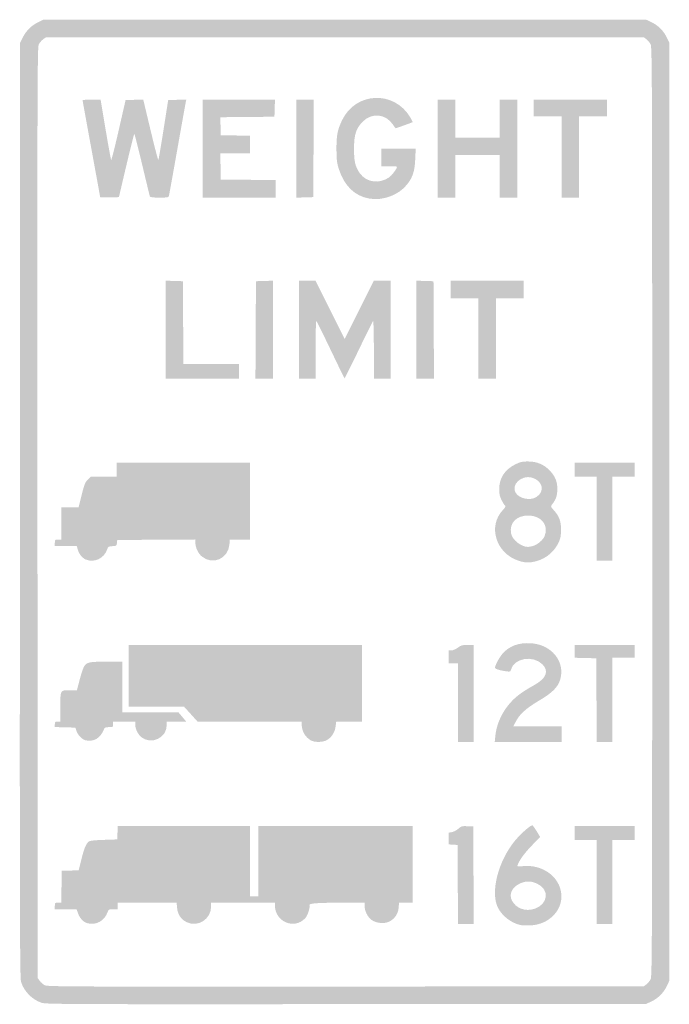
# Model space of a CAD drawing. Header units: inches. Extents: x -11.9 to 11.9, y -18 to 18.
import ezdxf

# ---------------------------------------------------------------- set-up
doc = ezdxf.new("R2010")
doc.units = ezdxf.units.IN
doc.header["$MEASUREMENT"] = 0

msp = doc.modelspace()

# ---------------------------------------------------------------- hatches: boundary and pattern name
h = msp.add_hatch(color=7)
edge = h.paths.add_edge_path()
edge.add_spline(control_points=[(-11.08, -17.939), (-11.427, -17.818), (-11.722, -17.513), (-11.821, -17.173), (-11.865, -17.024), (-11.87, -14.84), (-11.862, 0.068)], knot_values=[0, 0, 0, 0, 1, 1, 1, 2, 2, 2, 2], degree=3, periodic=0)
edge.add_line((-11.862, 0.068), (-11.854, 17.139))
edge.add_line((-11.854, 17.139), (-11.76, 17.33))
edge.add_spline(control_points=[(-11.76, 17.33), (-11.64, 17.573), (-11.444, 17.77), (-11.201, 17.889)], knot_values=[0, 0, 0, 0, 1, 1, 1, 1], degree=3, periodic=0)
edge.add_line((-11.201, 17.889), (-11.009, 17.983))
edge.add_line((-11.009, 17.983), (0, 17.983))
edge.add_line((0, 17.983), (11.009, 17.983))
edge.add_line((11.009, 17.983), (11.2, 17.894))
edge.add_spline(control_points=[(11.2, 17.894), (11.443, 17.78), (11.65, 17.572), (11.764, 17.33)], knot_values=[0, 0, 0, 0, 1, 1, 1, 1], degree=3, periodic=0)
edge.add_line((11.764, 17.33), (11.854, 17.139))
edge.add_line((11.854, 17.139), (11.854, 0))
edge.add_line((11.854, 0), (11.854, -17.139))
edge.add_line((11.854, -17.139), (11.764, -17.33))
edge.add_spline(control_points=[(11.764, -17.33), (11.65, -17.572), (11.443, -17.78), (11.2, -17.894)], knot_values=[0, 0, 0, 0, 1, 1, 1, 1], degree=3, periodic=0)
edge.add_line((11.2, -17.894), (11.009, -17.983))
edge.add_line((11.009, -17.983), (0.051, -17.991))
edge.add_spline(control_points=[(0.051, -17.991), (-10.333, -17.998), (-10.917, -17.995), (-11.08, -17.939)], knot_values=[0, 0, 0, 0, 1, 1, 1, 1], degree=3, periodic=0)
edge = h.paths.add_edge_path(flags=0)
edge.add_spline(control_points=[(11.015, -17.272), (11.068, -17.233), (11.137, -17.149), (11.17, -17.086), (11.226, -16.976), (11.229, -16.089), (11.229, 0), (11.229, 16.089), (11.226, 16.976), (11.17, 17.086), (11.137, 17.149), (11.068, 17.233), (11.015, 17.272)], knot_values=[0, 0, 0, 0, 1, 1, 1, 2, 2, 2, 3, 3, 3, 4, 4, 4, 4], degree=3, periodic=0)
edge.add_line((11.015, 17.272), (10.92, 17.341))
edge.add_line((10.92, 17.341), (0.006, 17.341))
edge.add_line((0.006, 17.341), (-10.908, 17.341))
edge.add_line((-10.908, 17.341), (-11.014, 17.266))
edge.add_spline(control_points=[(-11.014, 17.266), (-11.072, 17.225), (-11.144, 17.139), (-11.174, 17.075), (-11.225, 16.969), (-11.228, 15.598), (-11.221, -0.039)], knot_values=[0, 0, 0, 0, 1, 1, 1, 2, 2, 2, 2], degree=3, periodic=0)
edge.add_line((-11.221, -0.039), (-11.212, -17.038))
edge.add_line((-11.212, -17.038), (-11.137, -17.143))
edge.add_spline(control_points=[(-11.137, -17.143), (-11.096, -17.2), (-11.012, -17.272), (-10.951, -17.302), (-10.85, -17.352), (-9.932, -17.356), (0.04, -17.349)], knot_values=[0, 0, 0, 0, 1, 1, 1, 2, 2, 2, 2], degree=3, periodic=0)
edge.add_line((0.04, -17.349), (10.92, -17.341))
edge.add_line((10.92, -17.341), (11.015, -17.272))
h = msp.add_hatch(color=7)
edge = h.paths.add_edge_path()
edge.add_spline(control_points=[(0.891, 11.447), (0.368, 11.541), (-0.011, 11.906), (-0.208, 12.507), (-0.287, 12.747), (-0.298, 12.84), (-0.301, 13.238), (-0.304, 13.754), (-0.268, 13.948), (-0.099, 14.304), (0.395, 15.351), (1.81, 15.41), (2.397, 14.408), (2.448, 14.32), (2.485, 14.244), (2.478, 14.238), (2.464, 14.227), (1.878, 14.015), (1.86, 14.015), (1.854, 14.015), (1.809, 14.076), (1.76, 14.15), (1.496, 14.549), (0.987, 14.596), (0.654, 14.253), (0.411, 14.002), (0.342, 13.788), (0.34, 13.272), (0.337, 12.8), (0.385, 12.604), (0.559, 12.364), (0.795, 12.037), (1.257, 11.973), (1.615, 12.217), (1.724, 12.292), (1.908, 12.537), (1.908, 12.608), (1.908, 12.62), (1.779, 12.63), (1.621, 12.63)], knot_values=[0, 0, 0, 0, 1, 1, 1, 2, 2, 2, 3, 3, 3, 4, 4, 4, 5, 5, 5, 6, 6, 6, 7, 7, 7, 8, 8, 8, 9, 9, 9, 10, 10, 10, 11, 11, 11, 12, 12, 12, 13, 13, 13, 13], degree=3, periodic=0)
edge.add_line((1.621, 12.63), (1.334, 12.63))
edge.add_line((1.334, 12.63), (1.334, 12.951))
edge.add_line((1.334, 12.951), (1.334, 13.272))
edge.add_line((1.334, 13.272), (1.963, 13.272))
edge.add_line((1.963, 13.272), (2.592, 13.272))
edge.add_line((2.592, 13.272), (2.576, 12.892))
edge.add_spline(control_points=[(2.576, 12.892), (2.557, 12.454), (2.489, 12.237), (2.288, 11.975), (1.985, 11.578), (1.399, 11.357), (0.891, 11.447)], knot_values=[0, 0, 0, 0, 1, 1, 1, 2, 2, 2, 2], degree=3, periodic=0)
h = msp.add_hatch(color=7)
edge = h.paths.add_edge_path()
edge.add_spline(control_points=[(-8.932, 11.5), (-8.932, 11.512), (-9.077, 12.308), (-9.253, 13.27), (-9.43, 14.232), (-9.574, 15.029), (-9.574, 15.041), (-9.574, 15.052), (-9.426, 15.062), (-9.245, 15.062)], knot_values=[0, 0, 0, 0, 1, 1, 1, 2, 2, 2, 3, 3, 3, 3], degree=3, periodic=0)
edge.add_line((-9.245, 15.062), (-8.915, 15.062))
edge.add_line((-8.915, 15.062), (-8.733, 13.973))
edge.add_spline(control_points=[(-8.733, 13.973), (-8.633, 13.374), (-8.541, 12.873), (-8.529, 12.859), (-8.518, 12.845), (-8.394, 13.332), (-8.255, 13.94)], knot_values=[0, 0, 0, 0, 1, 1, 1, 2, 2, 2, 2], degree=3, periodic=0)
edge.add_line((-8.255, 13.94), (-8.003, 15.045))
edge.add_line((-8.003, 15.045), (-7.68, 15.055))
edge.add_line((-7.68, 15.055), (-7.358, 15.064))
edge.add_line((-7.358, 15.064), (-7.092, 13.95))
edge.add_spline(control_points=[(-7.092, 13.95), (-6.945, 13.336), (-6.817, 12.843), (-6.807, 12.853), (-6.796, 12.864), (-6.711, 13.361), (-6.618, 13.958)], knot_values=[0, 0, 0, 0, 1, 1, 1, 2, 2, 2, 2], degree=3, periodic=0)
edge.add_line((-6.618, 13.958), (-6.447, 15.045))
edge.add_line((-6.447, 15.045), (-6.117, 15.055))
edge.add_line((-6.117, 15.055), (-5.786, 15.064))
edge.add_line((-5.786, 15.064), (-5.805, 14.97))
edge.add_spline(control_points=[(-5.805, 14.97), (-5.816, 14.919), (-5.954, 14.147), (-6.112, 13.255), (-6.27, 12.364), (-6.407, 11.6), (-6.417, 11.558), (-6.434, 11.486), (-6.45, 11.482), (-6.768, 11.482), (-7.005, 11.482), (-7.106, 11.494), (-7.116, 11.524), (-7.124, 11.548), (-7.251, 12.072), (-7.398, 12.689), (-7.545, 13.307), (-7.674, 13.812), (-7.684, 13.812), (-7.694, 13.812), (-7.825, 13.292), (-7.975, 12.656)], knot_values=[0, 0, 0, 0, 1, 1, 1, 2, 2, 2, 3, 3, 3, 4, 4, 4, 5, 5, 5, 6, 6, 6, 7, 7, 7, 7], degree=3, periodic=0)
edge.add_line((-7.975, 12.656), (-8.247, 11.499))
edge.add_line((-8.247, 11.499), (-8.59, 11.489))
edge.add_spline(control_points=[(-8.59, 11.489), (-8.778, 11.484), (-8.932, 11.489), (-8.932, 11.5)], knot_values=[0, 0, 0, 0, 1, 1, 1, 1], degree=3, periodic=0)
for points in [[(-5.184, 13.272), (-5.184, 15.062), (-3.866, 15.062), (-2.547, 15.062), (-2.557, 14.75), (-2.567, 14.437), (-3.556, 14.428), (-4.545, 14.419), (-4.535, 14.09), (-4.525, 13.762), (-3.993, 13.752), (-3.462, 13.743), (-3.462, 13.423), (-3.462, 13.103), (-4.003, 13.103), (-4.544, 13.103), (-4.535, 12.622), (-4.525, 12.141), (-3.521, 12.132), (-2.516, 12.123), (-2.516, 11.802), (-2.516, 11.482), (-3.85, 11.482), (-5.184, 11.482), (-5.184, 13.272)], [(-1.773, 13.271), (-1.773, 15.062), (-1.452, 15.062), (-1.131, 15.062), (-1.139, 13.28), (-1.148, 11.499), (-1.461, 11.489), (-1.773, 11.48), (-1.773, 13.271)], [(3.394, 13.272), (3.394, 15.062), (3.715, 15.062), (4.036, 15.062), (4.036, 14.37), (4.036, 13.677), (4.846, 13.677), (5.657, 13.677), (5.657, 14.37), (5.657, 15.062), (5.977, 15.062), (6.298, 15.062), (6.298, 13.272), (6.298, 11.482), (5.977, 11.482), (5.657, 11.482), (5.657, 12.259), (5.657, 13.036), (4.846, 13.036), (4.036, 13.036), (4.036, 12.259), (4.036, 11.482), (3.715, 11.482), (3.394, 11.482), (3.394, 13.272)], [(7.919, 12.968), (7.919, 14.454), (7.413, 14.454), (6.906, 14.454), (6.906, 14.758), (6.906, 15.062), (8.24, 15.062), (9.574, 15.062), (9.574, 14.758), (9.574, 14.454), (9.068, 14.454), (8.561, 14.454), (8.561, 12.968), (8.561, 11.482), (8.24, 11.482), (7.919, 11.482), (7.919, 12.968)], [(-6.535, 6.654), (-6.535, 8.445), (-6.222, 8.436), (-5.91, 8.426), (-5.901, 6.915), (-5.892, 5.403), (-4.88, 5.403), (-3.867, 5.403), (-3.867, 5.133), (-3.867, 4.863), (-5.201, 4.863), (-6.535, 4.863), (-6.535, 6.654)], [(-3.251, 6.644), (-3.242, 8.426), (-2.93, 8.436), (-2.617, 8.445), (-2.617, 6.654), (-2.617, 4.863), (-2.938, 4.863), (-3.26, 4.863), (-3.251, 6.644)], [(2.617, 6.654), (2.617, 8.445), (2.93, 8.436), (3.242, 8.426), (3.251, 6.644), (3.26, 4.863), (2.938, 4.863), (2.617, 4.863), (2.617, 6.654)], [(4.88, 6.332), (4.88, 7.801), (4.373, 7.801), (3.867, 7.801), (3.867, 8.122), (3.867, 8.443), (5.201, 8.443), (6.535, 8.443), (6.535, 8.122), (6.535, 7.801), (6.028, 7.801), (5.522, 7.801), (5.522, 6.332), (5.522, 4.863), (5.201, 4.863), (4.88, 4.863), (4.88, 6.332)], [(9.203, -0.253), (9.203, 1.283), (8.797, 1.283), (8.392, 1.283), (8.392, 1.537), (8.392, 1.79), (9.49, 1.79), (10.587, 1.79), (10.587, 1.537), (10.587, 1.283), (10.182, 1.283), (9.777, 1.283), (9.777, -0.253), (9.777, -1.79), (9.49, -1.79), (9.203, -1.79), (9.203, -0.253)], [(9.195, -6.881), (9.186, -5.353), (8.789, -5.343), (8.392, -5.334), (8.392, -5.098), (8.392, -4.863), (9.49, -4.863), (10.587, -4.863), (10.587, -5.099), (10.587, -5.336), (10.182, -5.336), (9.777, -5.336), (9.777, -6.872), (9.777, -8.409), (9.49, -8.409), (9.203, -8.409), (9.195, -6.881)], [(9.203, -13.525), (9.203, -11.989), (8.797, -11.989), (8.392, -11.989), (8.392, -11.735), (8.392, -11.482), (9.49, -11.482), (10.587, -11.482), (10.587, -11.735), (10.587, -11.989), (10.182, -11.989), (9.777, -11.989), (9.777, -13.525), (9.777, -15.062), (9.49, -15.062), (9.203, -15.062), (9.203, -13.525)]]:
    msp.add_hatch(color=7).paths.add_polyline_path(points)
h = msp.add_hatch(color=7)
edge = h.paths.add_edge_path()
edge.add_line((-1.672, 6.653), (-1.672, 8.443))
edge.add_line((-1.672, 8.443), (-1.368, 8.443))
edge.add_line((-1.368, 8.443), (-1.064, 8.443))
edge.add_line((-1.064, 8.443), (-0.532, 7.379))
edge.add_line((-0.532, 7.379), (0, 6.315))
edge.add_line((0, 6.315), (0.532, 7.379))
edge.add_line((0.532, 7.379), (1.064, 8.443))
edge.add_line((1.064, 8.443), (1.368, 8.443))
edge.add_line((1.368, 8.443), (1.672, 8.443))
edge.add_line((1.672, 8.443), (1.672, 6.653))
edge.add_line((1.672, 6.653), (1.672, 4.863))
edge.add_line((1.672, 4.863), (1.368, 4.863))
edge.add_line((1.368, 4.863), (1.064, 4.863))
edge.add_line((1.064, 4.863), (1.064, 5.934))
edge.add_spline(control_points=[(1.064, 5.934), (1.064, 6.554), (1.051, 6.991), (1.034, 6.972), (1.018, 6.954), (0.779, 6.473), (0.505, 5.902), (0.23, 5.331), (-0.001, 4.87), (-0.009, 4.877), (-0.016, 4.885), (-0.243, 5.352), (-0.513, 5.916), (-0.782, 6.479), (-1.017, 6.954), (-1.033, 6.972), (-1.051, 6.991), (-1.064, 6.571), (-1.064, 5.934)], knot_values=[0, 0, 0, 0, 1, 1, 1, 2, 2, 2, 3, 3, 3, 4, 4, 4, 5, 5, 5, 6, 6, 6, 6], degree=3, periodic=0)
edge.add_line((-1.064, 5.934), (-1.064, 4.863))
edge.add_line((-1.064, 4.863), (-1.368, 4.863))
edge.add_line((-1.368, 4.863), (-1.672, 4.863))
edge.add_line((-1.672, 4.863), (-1.672, 6.653))
h = msp.add_hatch(color=7)
edge = h.paths.add_edge_path()
edge.add_spline(control_points=[(6.349, -1.788), (5.518, -1.518), (5.214, -0.52), (5.782, 0.072), (5.857, 0.15), (5.886, 0.203), (5.862, 0.218), (5.841, 0.231), (5.784, 0.32), (5.734, 0.416), (5.662, 0.556), (5.644, 0.639), (5.643, 0.827), (5.641, 1.228), (5.843, 1.542), (6.222, 1.729), (6.417, 1.825), (6.481, 1.84), (6.702, 1.839), (7.014, 1.838), (7.269, 1.733), (7.475, 1.521), (7.686, 1.304), (7.768, 1.108), (7.765, 0.827), (7.763, 0.589), (7.717, 0.454), (7.577, 0.274), (7.515, 0.194), (7.515, 0.193), (7.636, 0.059), (7.834, -0.16), (7.902, -0.346), (7.901, -0.659), (7.899, -0.863), (7.881, -0.969), (7.824, -1.095), (7.663, -1.452), (7.363, -1.708), (6.992, -1.805), (6.733, -1.872), (6.599, -1.869), (6.349, -1.788)], knot_values=[0, 0, 0, 0, 1, 1, 1, 2, 2, 2, 3, 3, 3, 4, 4, 4, 5, 5, 5, 6, 6, 6, 7, 7, 7, 8, 8, 8, 9, 9, 9, 10, 10, 10, 11, 11, 11, 12, 12, 12, 13, 13, 13, 14, 14, 14, 14], degree=3, periodic=0)
edge = h.paths.add_edge_path(flags=0)
edge.add_spline(control_points=[(6.882, -1.248), (7.041, -1.203), (7.239, -1.032), (7.3, -0.888), (7.463, -0.497), (7.181, -0.137), (6.711, -0.136), (6.267, -0.134), (6.004, -0.409), (6.077, -0.797), (6.12, -1.023), (6.439, -1.277), (6.687, -1.282), (6.724, -1.282), (6.812, -1.267), (6.882, -1.248)], knot_values=[0, 0, 0, 0, 1, 1, 1, 2, 2, 2, 3, 3, 3, 4, 4, 4, 5, 5, 5, 5], degree=3, periodic=0)
edge = h.paths.add_edge_path(flags=0)
edge.add_spline(control_points=[(6.997, 0.539), (7.326, 0.74), (7.231, 1.144), (6.829, 1.252), (6.451, 1.354), (6.058, 0.977), (6.245, 0.691), (6.386, 0.476), (6.767, 0.399), (6.997, 0.539)], knot_values=[0, 0, 0, 0, 1, 1, 1, 2, 2, 2, 3, 3, 3, 3], degree=3, periodic=0)
h = msp.add_hatch(color=7)
edge = h.paths.add_edge_path()
edge.add_spline(control_points=[(-9.459, -1.742), (-9.589, -1.685), (-9.698, -1.55), (-9.748, -1.38)], knot_values=[0, 0, 0, 0, 1, 1, 1, 1], degree=3, periodic=0)
edge.add_line((-9.748, -1.38), (-9.787, -1.25))
edge.add_line((-9.787, -1.25), (-10.187, -1.25))
edge.add_line((-10.187, -1.25), (-10.587, -1.25))
edge.add_line((-10.587, -1.25), (-10.587, -1.131))
edge.add_spline(control_points=[(-10.587, -1.131), (-10.587, -1.019), (-10.582, -1.013), (-10.469, -1.013)], knot_values=[0, 0, 0, 0, 1, 1, 1, 1], degree=3, periodic=0)
edge.add_line((-10.469, -1.013), (-10.351, -1.013))
edge.add_line((-10.351, -1.013), (-10.351, -0.422))
edge.add_line((-10.351, -0.422), (-10.351, 0.169))
edge.add_line((-10.351, 0.169), (-10.034, 0.169))
edge.add_line((-10.034, 0.169), (-9.717, 0.169))
edge.add_line((-9.717, 0.169), (-9.606, 0.616))
edge.add_spline(control_points=[(-9.606, 0.616), (-9.511, 0.999), (-9.479, 1.08), (-9.386, 1.174)], knot_values=[0, 0, 0, 0, 1, 1, 1, 1], degree=3, periodic=0)
edge.add_line((-9.386, 1.174), (-9.277, 1.283))
edge.add_line((-9.277, 1.283), (-8.801, 1.283))
edge.add_line((-8.801, 1.283), (-8.325, 1.283))
edge.add_line((-8.325, 1.283), (-8.325, 1.537))
edge.add_line((-8.325, 1.537), (-8.325, 1.79))
edge.add_line((-8.325, 1.79), (-5.893, 1.79))
edge.add_line((-5.893, 1.79), (-3.462, 1.79))
edge.add_line((-3.462, 1.79), (-3.462, 0.388))
edge.add_line((-3.462, 0.388), (-3.462, -1.013))
edge.add_line((-3.462, -1.013), (-3.829, -1.013))
edge.add_line((-3.829, -1.013), (-4.196, -1.013))
edge.add_line((-4.196, -1.013), (-4.211, -1.197))
edge.add_spline(control_points=[(-4.211, -1.197), (-4.255, -1.721), (-4.825, -1.963), (-5.223, -1.628), (-5.353, -1.519), (-5.452, -1.308), (-5.453, -1.139)], knot_values=[0, 0, 0, 0, 1, 1, 1, 2, 2, 2, 2], degree=3, periodic=0)
edge.add_line((-5.453, -1.139), (-5.454, -1.012))
edge.add_line((-5.454, -1.012), (-6.881, -1.021))
edge.add_line((-6.881, -1.021), (-8.308, -1.03))
edge.add_line((-8.308, -1.03), (-8.318, -1.138))
edge.add_spline(control_points=[(-8.318, -1.138), (-8.328, -1.241), (-8.336, -1.247), (-8.484, -1.256), (-8.624, -1.265), (-8.644, -1.277), (-8.673, -1.368), (-8.781, -1.702), (-9.148, -1.877), (-9.459, -1.742)], knot_values=[0, 0, 0, 0, 1, 1, 1, 2, 2, 2, 3, 3, 3, 3], degree=3, periodic=0)
h = msp.add_hatch(color=7)
edge = h.paths.add_edge_path()
edge.add_spline(control_points=[(-1.25, -8.346), (-1.446, -8.225), (-1.57, -8.008), (-1.57, -7.785)], knot_values=[0, 0, 0, 0, 1, 1, 1, 1], degree=3, periodic=0)
edge.add_line((-1.57, -7.785), (-1.57, -7.666))
edge.add_line((-1.57, -7.666), (-3.472, -7.666))
edge.add_line((-3.472, -7.666), (-5.374, -7.666))
edge.add_line((-5.374, -7.666), (-5.619, -7.396))
edge.add_line((-5.619, -7.396), (-5.864, -7.126))
edge.add_line((-5.864, -7.126), (-6.875, -7.126))
edge.add_line((-6.875, -7.126), (-7.886, -7.126))
edge.add_line((-7.886, -7.126), (-7.886, -5.994))
edge.add_line((-7.886, -5.994), (-7.886, -4.863))
edge.add_line((-7.886, -4.863), (-3.63, -4.863))
edge.add_line((-3.63, -4.863), (0.625, -4.863))
edge.add_line((0.625, -4.863), (0.625, -6.265))
edge.add_line((0.625, -6.265), (0.625, -7.666))
edge.add_line((0.625, -7.666), (0.157, -7.666))
edge.add_line((0.157, -7.666), (-0.311, -7.666))
edge.add_line((-0.311, -7.666), (-0.332, -7.843))
edge.add_spline(control_points=[(-0.332, -7.843), (-0.357, -8.055), (-0.488, -8.256), (-0.658, -8.346), (-0.815, -8.43), (-1.114, -8.43), (-1.25, -8.346)], knot_values=[0, 0, 0, 0, 1, 1, 1, 2, 2, 2, 2], degree=3, periodic=0)
h = msp.add_hatch(color=7)
edge = h.paths.add_edge_path()
edge.add_line((4.137, -6.974), (4.137, -5.538))
edge.add_line((4.137, -5.538), (3.968, -5.538))
edge.add_line((3.968, -5.538), (3.799, -5.538))
edge.add_line((3.799, -5.538), (3.799, -5.302))
edge.add_line((3.799, -5.302), (3.799, -5.066))
edge.add_line((3.799, -5.066), (3.895, -5.066))
edge.add_spline(control_points=[(3.895, -5.066), (3.949, -5.066), (4.054, -5.021), (4.132, -4.964), (4.253, -4.876), (4.301, -4.863), (4.491, -4.863)], knot_values=[0, 0, 0, 0, 1, 1, 1, 2, 2, 2, 2], degree=3, periodic=0)
edge.add_line((4.491, -4.863), (4.711, -4.863))
edge.add_line((4.711, -4.863), (4.711, -6.636))
edge.add_line((4.711, -6.636), (4.711, -8.409))
edge.add_line((4.711, -8.409), (4.424, -8.409))
edge.add_line((4.424, -8.409), (4.137, -8.409))
edge.add_line((4.137, -8.409), (4.137, -6.974))
h = msp.add_hatch(color=7)
edge = h.paths.add_edge_path()
edge.add_spline(control_points=[(5.502, -8.184), (5.565, -7.566), (5.939, -6.962), (6.484, -6.598), (6.595, -6.523), (6.787, -6.407), (6.911, -6.339), (7.363, -6.089), (7.469, -5.823), (7.218, -5.572), (6.874, -5.229), (6.179, -5.347), (6.073, -5.767), (6.054, -5.844), (6.042, -5.849), (5.9, -5.829), (5.658, -5.796), (5.488, -5.742), (5.488, -5.698), (5.489, -5.615), (5.651, -5.311), (5.761, -5.186), (6.006, -4.906), (6.346, -4.779), (6.785, -4.802), (7.548, -4.842), (8.062, -5.47), (7.87, -6.128), (7.789, -6.409), (7.579, -6.617), (7.085, -6.907), (6.639, -7.169), (6.382, -7.401), (6.251, -7.66)], knot_values=[0, 0, 0, 0, 1, 1, 1, 2, 2, 2, 3, 3, 3, 4, 4, 4, 5, 5, 5, 6, 6, 6, 7, 7, 7, 8, 8, 8, 9, 9, 9, 10, 10, 10, 11, 11, 11, 11], degree=3, periodic=0)
edge.add_line((6.251, -7.66), (6.162, -7.835))
edge.add_line((6.162, -7.835), (7.041, -7.835))
edge.add_line((7.041, -7.835), (7.919, -7.835))
edge.add_line((7.919, -7.835), (7.919, -8.122))
edge.add_line((7.919, -8.122), (7.919, -8.409))
edge.add_line((7.919, -8.409), (6.699, -8.409))
edge.add_line((6.699, -8.409), (5.478, -8.409))
edge.add_line((5.478, -8.409), (5.502, -8.184))
h = msp.add_hatch(color=7)
edge = h.paths.add_edge_path()
edge.add_spline(control_points=[(-9.459, -8.352), (-9.578, -8.329), (-9.744, -8.164), (-9.792, -8.021)], knot_values=[0, 0, 0, 0, 1, 1, 1, 1], degree=3, periodic=0)
edge.add_line((-9.792, -8.021), (-9.838, -7.886))
edge.add_line((-9.838, -7.886), (-10.213, -7.876))
edge.add_line((-10.213, -7.876), (-10.587, -7.866))
edge.add_line((-10.587, -7.866), (-10.587, -7.766))
edge.add_spline(control_points=[(-10.587, -7.766), (-10.587, -7.677), (-10.576, -7.666), (-10.486, -7.666)], knot_values=[0, 0, 0, 0, 1, 1, 1, 1], degree=3, periodic=0)
edge.add_line((-10.486, -7.666), (-10.385, -7.666))
edge.add_line((-10.385, -7.666), (-10.385, -7.127))
edge.add_spline(control_points=[(-10.385, -7.127), (-10.385, -6.497), (-10.397, -6.518), (-10.017, -6.518)], knot_values=[0, 0, 0, 0, 1, 1, 1, 1], degree=3, periodic=0)
edge.add_line((-10.017, -6.518), (-9.779, -6.518))
edge.add_line((-9.779, -6.518), (-9.742, -6.374))
edge.add_spline(control_points=[(-9.742, -6.374), (-9.546, -5.617), (-9.52, -5.564), (-9.311, -5.506), (-9.242, -5.487), (-8.946, -5.471), (-8.654, -5.471)], knot_values=[0, 0, 0, 0, 1, 1, 1, 2, 2, 2, 2], degree=3, periodic=0)
edge.add_line((-8.654, -5.471), (-8.122, -5.471))
edge.add_line((-8.122, -5.471), (-8.122, -6.4))
edge.add_line((-8.122, -6.4), (-8.122, -7.328))
edge.add_line((-8.122, -7.328), (-7.097, -7.328))
edge.add_line((-7.097, -7.328), (-6.072, -7.328))
edge.add_line((-6.072, -7.328), (-5.93, -7.497))
edge.add_line((-5.93, -7.497), (-5.788, -7.666))
edge.add_line((-5.788, -7.666), (-6.144, -7.666))
edge.add_line((-6.144, -7.666), (-6.501, -7.666))
edge.add_line((-6.501, -7.666), (-6.501, -7.803))
edge.add_spline(control_points=[(-6.501, -7.803), (-6.501, -8.26), (-7.062, -8.523), (-7.426, -8.237), (-7.546, -8.143), (-7.649, -7.933), (-7.649, -7.786)], knot_values=[0, 0, 0, 0, 1, 1, 1, 2, 2, 2, 2], degree=3, periodic=0)
edge.add_line((-7.649, -7.786), (-7.649, -7.666))
edge.add_line((-7.649, -7.666), (-8.054, -7.666))
edge.add_line((-8.054, -7.666), (-8.46, -7.666))
edge.add_line((-8.46, -7.666), (-8.46, -7.767))
edge.add_spline(control_points=[(-8.46, -7.767), (-8.46, -7.865), (-8.465, -7.869), (-8.611, -7.869), (-8.754, -7.869), (-8.766, -7.876), (-8.816, -7.995), (-8.934, -8.28), (-9.168, -8.409), (-9.459, -8.352)], knot_values=[0, 0, 0, 0, 1, 1, 1, 2, 2, 2, 3, 3, 3, 3], degree=3, periodic=0)
h = msp.add_hatch(color=7)
edge = h.paths.add_edge_path()
edge.add_spline(control_points=[(-9.388, -15.038), (-9.529, -15.004), (-9.673, -14.858), (-9.733, -14.69)], knot_values=[0, 0, 0, 0, 1, 1, 1, 1], degree=3, periodic=0)
edge.add_line((-9.733, -14.69), (-9.793, -14.522))
edge.add_line((-9.793, -14.522), (-10.19, -14.522))
edge.add_line((-10.19, -14.522), (-10.587, -14.522))
edge.add_line((-10.587, -14.522), (-10.587, -14.403))
edge.add_spline(control_points=[(-10.587, -14.403), (-10.587, -14.291), (-10.581, -14.285), (-10.47, -14.285)], knot_values=[0, 0, 0, 0, 1, 1, 1, 1], degree=3, periodic=0)
edge.add_line((-10.47, -14.285), (-10.352, -14.285))
edge.add_line((-10.352, -14.285), (-10.343, -13.703))
edge.add_line((-10.343, -13.703), (-10.334, -13.12))
edge.add_line((-10.334, -13.12), (-10.025, -13.11))
edge.add_line((-10.025, -13.11), (-9.716, -13.101))
edge.add_line((-9.716, -13.101), (-9.623, -12.722))
edge.add_spline(control_points=[(-9.623, -12.722), (-9.526, -12.324), (-9.449, -12.135), (-9.352, -12.054), (-9.31, -12.019), (-9.159, -12.001), (-8.801, -11.989)], knot_values=[0, 0, 0, 0, 1, 1, 1, 2, 2, 2, 2], degree=3, periodic=0)
edge.add_line((-8.801, -11.989), (-8.308, -11.972))
edge.add_line((-8.308, -11.972), (-8.298, -11.727))
edge.add_line((-8.298, -11.727), (-8.288, -11.482))
edge.add_line((-8.288, -11.482), (-5.875, -11.482))
edge.add_line((-5.875, -11.482), (-3.462, -11.482))
edge.add_line((-3.462, -11.482), (-3.462, -12.765))
edge.add_line((-3.462, -12.765), (-3.462, -14.049))
edge.add_line((-3.462, -14.049), (-3.31, -14.049))
edge.add_line((-3.31, -14.049), (-3.158, -14.049))
edge.add_line((-3.158, -14.049), (-3.158, -12.765))
edge.add_line((-3.158, -12.765), (-3.158, -11.482))
edge.add_line((-3.158, -11.482), (-0.338, -11.482))
edge.add_line((-0.338, -11.482), (2.482, -11.482))
edge.add_line((2.482, -11.482), (2.482, -12.884))
edge.add_line((2.482, -12.884), (2.482, -14.285))
edge.add_line((2.482, -14.285), (2.233, -14.285))
edge.add_line((2.233, -14.285), (1.984, -14.285))
edge.add_line((1.984, -14.285), (1.969, -14.471))
edge.add_spline(control_points=[(1.969, -14.471), (1.951, -14.686), (1.828, -14.869), (1.635, -14.971), (1.457, -15.065), (1.143, -15.037), (0.98, -14.913), (0.833, -14.801), (0.728, -14.592), (0.727, -14.412)], knot_values=[0, 0, 0, 0, 1, 1, 1, 2, 2, 2, 3, 3, 3, 3], degree=3, periodic=0)
edge.add_line((0.727, -14.412), (0.726, -14.285))
edge.add_line((0.726, -14.285), (-0.079, -14.285))
edge.add_spline(control_points=[(-0.079, -14.285), (-1.01, -14.285), (-1.312, -14.307), (-1.287, -14.373), (-1.257, -14.451), (-1.355, -14.757), (-1.439, -14.848), (-1.841, -15.284), (-2.548, -14.985), (-2.55, -14.378)], knot_values=[0, 0, 0, 0, 1, 1, 1, 2, 2, 2, 3, 3, 3, 3], degree=3, periodic=0)
edge.add_line((-2.55, -14.378), (-2.55, -14.285))
edge.add_line((-2.55, -14.285), (-3.715, -14.285))
edge.add_line((-3.715, -14.285), (-4.88, -14.285))
edge.add_line((-4.88, -14.285), (-4.88, -14.426))
edge.add_spline(control_points=[(-4.88, -14.426), (-4.88, -14.888), (-5.362, -15.194), (-5.775, -14.994), (-5.981, -14.894), (-6.102, -14.711), (-6.123, -14.469)], knot_values=[0, 0, 0, 0, 1, 1, 1, 2, 2, 2, 2], degree=3, periodic=0)
edge.add_line((-6.123, -14.469), (-6.138, -14.285))
edge.add_line((-6.138, -14.285), (-7.214, -14.285))
edge.add_line((-7.214, -14.285), (-8.291, -14.285))
edge.add_line((-8.291, -14.285), (-8.291, -14.403))
edge.add_line((-8.291, -14.403), (-8.291, -14.522))
edge.add_line((-8.291, -14.522), (-8.456, -14.522))
edge.add_spline(control_points=[(-8.456, -14.522), (-8.61, -14.522), (-8.624, -14.529), (-8.658, -14.624), (-8.769, -14.945), (-9.07, -15.115), (-9.388, -15.038)], knot_values=[0, 0, 0, 0, 1, 1, 1, 2, 2, 2, 2], degree=3, periodic=0)
h = msp.add_hatch(color=7)
edge = h.paths.add_edge_path()
edge.add_line((4.129, -13.618), (4.12, -12.174))
edge.add_line((4.12, -12.174), (3.96, -12.164))
edge.add_line((3.96, -12.164), (3.799, -12.154))
edge.add_line((3.799, -12.154), (3.799, -11.94))
edge.add_line((3.799, -11.94), (3.799, -11.726))
edge.add_line((3.799, -11.726), (3.918, -11.704))
edge.add_spline(control_points=[(3.918, -11.704), (3.984, -11.692), (4.089, -11.636), (4.152, -11.58), (4.258, -11.487), (4.285, -11.48), (4.481, -11.489)], knot_values=[0, 0, 0, 0, 1, 1, 1, 2, 2, 2, 2], degree=3, periodic=0)
edge.add_line((4.481, -11.489), (4.694, -11.499))
edge.add_line((4.694, -11.499), (4.703, -13.28))
edge.add_line((4.703, -13.28), (4.712, -15.062))
edge.add_line((4.712, -15.062), (4.425, -15.062))
edge.add_line((4.425, -15.062), (4.138, -15.062))
edge.add_line((4.138, -15.062), (4.129, -13.618))
h = msp.add_hatch(color=7)
edge = h.paths.add_edge_path()
edge.add_spline(control_points=[(6.391, -15.095), (6.062, -15.012), (5.75, -14.766), (5.598, -14.471), (5.317, -13.926), (5.587, -12.814), (6.182, -12.062), (6.392, -11.796), (6.791, -11.438), (6.854, -11.459), (6.872, -11.465), (6.944, -11.563), (7.013, -11.677)], knot_values=[0, 0, 0, 0, 1, 1, 1, 2, 2, 2, 3, 3, 3, 4, 4, 4, 4], degree=3, periodic=0)
edge.add_line((7.013, -11.677), (7.14, -11.885))
edge.add_line((7.14, -11.885), (6.846, -12.182))
edge.add_spline(control_points=[(6.846, -12.182), (6.587, -12.444), (6.383, -12.721), (6.313, -12.91), (6.292, -12.966), (6.308, -12.969), (6.506, -12.949), (7.215, -12.876), (7.844, -13.327), (7.909, -13.954), (7.971, -14.558), (7.464, -15.082), (6.784, -15.114), (6.638, -15.121), (6.461, -15.113), (6.391, -15.095)], knot_values=[0, 0, 0, 0, 1, 1, 1, 2, 2, 2, 3, 3, 3, 4, 4, 4, 5, 5, 5, 5], degree=3, periodic=0)
edge = h.paths.add_edge_path(flags=0)
edge.add_spline(control_points=[(6.943, -14.504), (7.436, -14.33), (7.485, -13.802), (7.028, -13.589), (6.793, -13.48), (6.59, -13.483), (6.365, -13.601), (6.097, -13.742), (5.993, -13.988), (6.109, -14.211), (6.258, -14.497), (6.611, -14.621), (6.943, -14.504)], knot_values=[0, 0, 0, 0, 1, 1, 1, 2, 2, 2, 3, 3, 3, 4, 4, 4, 4], degree=3, periodic=0)

doc.saveas('drawing.dxf')
